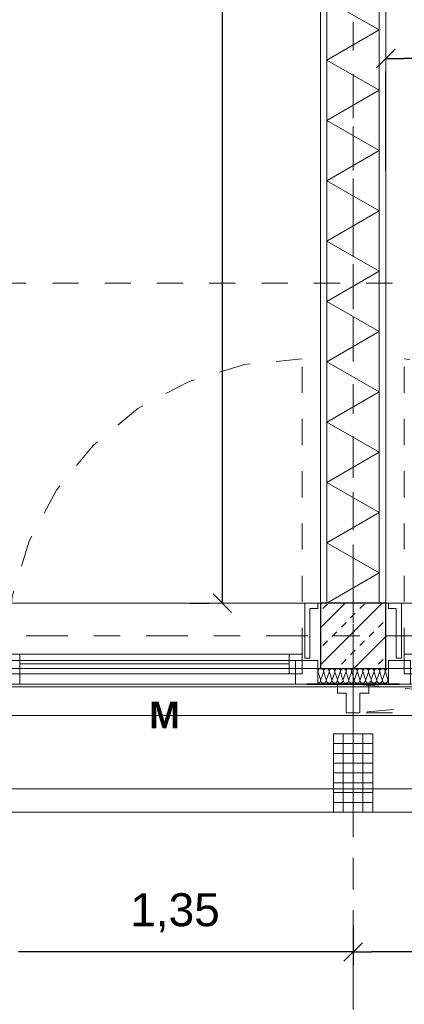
# Model space of a CAD drawing. Header units: metres. Extents: x -45.2 to 14.3, y -31.8 to 10.2.
# Tile 83 of 141: x -6.7 to -5.2, y -23 to -19.2. Entities that reach past the tile are written whole.
import ezdxf

# ---------------------------------------------------------------- set-up
doc = ezdxf.new("R2010")
doc.units = ezdxf.units.M
doc.header["$LTSCALE"] = 0.05
for name, pattern in [('1600.2032', [1.6, 0.8, -0.8]), ('Achsen 01', [5.291531, 3.175, -1.058062, 0.352704, -0.705764]), ('gestrichelt - 01', [2, 1, -1]), ('Raster 01', [2, 1, -1])]:
    doc.linetypes.add(name, pattern=pattern)
doc.layers.get('0').update_dxf_attribs({"lineweight": 25})
for name, color, linetype, lineweight, true_color in [('013_Beton und Stahlbetonarbeiten-000 Brüstung', 7, 'Continuous', 9, 0xa6a6a6), ('014_Fassadenarbeiten-000 Aufsicht Betonfertigteile', 7, 'Continuous', 9, 0xc0c0c0), ('030_Sonnenschutzarbeiten-Bemassung', 7, 'Continuous', 13, 0xff6633), ('030_Sonnenschutzarbeiten-Grundriss', 7, 'Continuous', 13, 0x555555), ('031_Metallbauarbeiten-330 Aufsicht Metallbauarbeiten', 7, 'Continuous', 9, 0xa6a6a6), ('032_Metallarbeiten-Fenster', 7, 'Continuous', 13, 0x444444), ('039_Trockenbauarbeiten-340 Dämmung', 7, 'Continuous', 9, 0xc0c0c0), ('AV1-Achsen', 1, 'Achsen 01', 18, 0xff0000), ('AV1-Raster', 7, 'Raster 01', 9, 0xa6a6a6)]:
    doc.layers.add(name, color=color, linetype=linetype, lineweight=lineweight, true_color=true_color)
for name, color, linetype, lineweight in [('013_Beton und Stahlbetonarbeiten-330 Außenstützen', 7, 'Continuous', 25), ('014_Fassadenarbeiten-330 Betonfertigteile vertikal', 7, 'Continuous', 9), ('027_Tischlerarbeiten-330 Innenfensterbänke', 7, 'Continuous', 9), ('030_Sonnenschutzarbeiten-Kasten+Behang', 7, 'Continuous', 5), ('030_Sonnenschutzarbeiten-Motor', 7, 'Continuous', 5), ('039_Trockenbauarbeiten-340 Gipskarton', 7, 'Continuous', 9), ('AV1-Einrichtung Bemaßung', 7, 'Continuous', 9)]:
    doc.layers.add(name, color=color, linetype=linetype, lineweight=lineweight)
doc.styles.add('Arial', font='arial.ttf')
doc.styles.add('Arial (bold)', font='arialbd.ttf')

msp = doc.modelspace()

# ---------------------------------------------------------------- linework, layer by layer
at = {"color": 0, "linetype": 'Continuous', "lineweight": 15}
for p, q in [((-5.3104, -19.4256), (-5.2396, -19.3549)), ((-5.8646, -21.5104), (-5.9354, -21.4396)), ((-5.3646, -22.7746), (-5.4354, -22.8454)), ((-5.4354, -22.8454), (-5.3646, -22.7746))]:
    msp.add_line(p, q, dxfattribs=at)
at = {"color": 0, "linetype": 'ByBlock', "lineweight": -2}
for p, q in [((-5.275, -19.3902), (-5.2043, -19.3902)), ((-5.9, -21.475), (-5.9, -21.4043)), ((-5.4, -22.81), (-5.4707, -22.81)), ((-5.4, -22.81), (-5.3293, -22.81))]:
    msp.add_line(p, q, dxfattribs=at)
at = {"layer": '013_Beton und Stahlbetonarbeiten-000 Brüstung'}
for points in [[(-5.525, -21.725), (-7.975, -21.725), (-7.975, -21.475), (-5.525, -21.475)], [(-2.825, -21.725), (-5.275, -21.725), (-5.275, -21.475), (-2.825, -21.475)]]:
    msp.add_lwpolyline(points, close=True, dxfattribs=at)
at = {"layer": '013_Beton und Stahlbetonarbeiten-330 Außenstützen', "color": 251, "linetype": 'Continuous', "lineweight": 13, "true_color": 0x4c4c4c}
for p, q in [((-5.2888, -21.475), (-5.525, -21.7112)), ((-5.4302, -21.475), (-5.525, -21.5698)), ((-5.5154, -21.496), (-5.4978, -21.4784)), ((-5.374, -21.496), (-5.3563, -21.4784)), ((-5.4094, -21.5314), (-5.3917, -21.5137)), ((-5.4447, -21.5668), (-5.427, -21.5491)), ((-5.3033, -21.5668), (-5.2856, -21.5491)), ((-5.4801, -21.6021), (-5.4624, -21.5844)), ((-5.3387, -21.6021), (-5.321, -21.5844)), ((-5.5154, -21.6375), (-5.4978, -21.6198)), ((-5.275, -21.6027), (-5.3973, -21.725)), ((-5.374, -21.6375), (-5.3563, -21.6198)), ((-5.4094, -21.6728), (-5.3917, -21.6551)), ((-5.4447, -21.7082), (-5.427, -21.6905)), ((-5.3033, -21.7082), (-5.2856, -21.6905))]:
    msp.add_line(p, q, dxfattribs=at)
at = {"layer": '013_Beton und Stahlbetonarbeiten-330 Außenstützen'}
msp.add_lwpolyline([(-5.275, -21.475), (-5.525, -21.475), (-5.525, -21.725), (-5.275, -21.725)], close=True, dxfattribs=at)
at = {"layer": '014_Fassadenarbeiten-000 Aufsicht Betonfertigteile'}
msp.add_lwpolyline([(-39.455, -21.905), (0.305, -21.905), (0.675, -22.275), (-39.825, -22.275)], close=True, dxfattribs=at)
at = {"layer": '014_Fassadenarbeiten-330 Betonfertigteile vertikal', "color": 8, "linetype": 'Continuous', "lineweight": 9, "true_color": 0x808080}
for p, q in [((-5.4375, -21.975), (-5.4375, -22.275)), ((-5.4, -21.975), (-5.4, -22.275)), ((-5.3625, -21.975), (-5.3625, -22.275))]:
    msp.add_line(p, q, dxfattribs=at)
at = {"layer": '014_Fassadenarbeiten-330 Betonfertigteile vertikal', "color": 8, "linetype": 'Continuous', "lineweight": 13, "true_color": 0x808080}
for p, q in [((-5.475, -22.0125), (-5.325, -22.0125)), ((-5.475, -22.05), (-5.325, -22.05)), ((-5.475, -22.0875), (-5.325, -22.0875)), ((-5.475, -22.125), (-5.325, -22.125)), ((-5.475, -22.1625), (-5.325, -22.1625)), ((-5.475, -22.2), (-5.325, -22.2)), ((-5.475, -22.2375), (-5.325, -22.2375))]:
    msp.add_line(p, q, dxfattribs=at)
at = {"layer": '014_Fassadenarbeiten-330 Betonfertigteile vertikal'}
msp.add_lwpolyline([(-5.475, -21.975), (-5.325, -21.975), (-5.325, -22.275), (-5.475, -22.275)], close=True, dxfattribs=at)
at = {"layer": '027_Tischlerarbeiten-330 Innenfensterbänke'}
for points in [[(-5.535, -21.475), (-5.535, -21.495), (-5.565, -21.495), (-5.565, -21.685), (-5.585, -21.685), (-5.585, -21.475)], [(-5.265, -21.475), (-5.265, -21.495), (-5.235, -21.495), (-5.235, -21.685), (-5.215, -21.685), (-5.215, -21.475)]]:
    msp.add_lwpolyline(points, close=True, dxfattribs=at)
at = {"layer": '030_Sonnenschutzarbeiten-Bemassung', "color": 0, "lineweight": -2}
for p, q in [((-5.4, -22.71), (-5.4, -22.86)), ((-5.4, -22.71), (-5.4, -22.86)), ((-5.4707, -22.81), (-6.6793, -22.81)), ((-4.1207, -22.81), (-5.3293, -22.81))]:
    msp.add_line(p, q, dxfattribs=at)
at = {"layer": '030_Sonnenschutzarbeiten-Grundriss', "color": 251, "true_color": 0x555555}
for points in [[(-5.4, -21.895), (-5.426, -21.895), (-5.426, -21.82), (-5.46, -21.82), (-5.46, -21.785), (-5.4, -21.785)], [(-5.4, -21.895), (-5.374, -21.895), (-5.374, -21.82), (-5.34, -21.82), (-5.34, -21.785), (-5.4, -21.785)]]:
    msp.add_lwpolyline(points, close=True, dxfattribs=at)
at = {"layer": '030_Sonnenschutzarbeiten-Kasten+Behang', "color": 1, "linetype": '1600.2032', "lineweight": 18, "true_color": 0xff0000}
for p, q in [((-4.05, -21.785), (-5.4, -21.895)), ((-5.4, -21.785), (-4.05, -21.895))]:
    msp.add_line(p, q, dxfattribs=at)
at = {"layer": '030_Sonnenschutzarbeiten-Kasten+Behang', "color": 1, "linetype": 'Continuous', "lineweight": 18, "true_color": 0xff0000}
for points in [[(-5.426, -21.82), (-5.46, -21.82), (-5.46, -21.785), (-5.4, -21.785), (-5.4, -21.895), (-5.426, -21.895)], [(-5.374, -21.82), (-5.34, -21.82), (-5.34, -21.785), (-5.4, -21.785), (-5.4, -21.895), (-5.374, -21.895)]]:
    msp.add_lwpolyline(points, close=True, dxfattribs=at)
at = {"layer": '030_Sonnenschutzarbeiten-Kasten+Behang', "color": 1, "linetype": '1600.2032', "lineweight": 18, "true_color": 0xff0000}
msp.add_lwpolyline([(-5.4, -21.785), (-4.05, -21.785), (-4.05, -21.895), (-5.4, -21.895)], close=True, dxfattribs=at)
at = {"layer": '031_Metallbauarbeiten-330 Aufsicht Metallbauarbeiten'}
for points in [[(-8.1, -21.795), (-5.4, -21.795), (-5.4, -22.185), (-8.1, -22.185)], [(-5.4, -21.795), (-2.7, -21.795), (-2.7, -22.185), (-5.4, -22.185)]]:
    msp.add_lwpolyline(points, close=True, dxfattribs=at)
at = {"layer": '032_Metallarbeiten-Fenster', "color": 7, "linetype": 'gestrichelt - 01', "lineweight": 18}
for p, q in [((-5.595, -21.67), (-5.595, -20.54)), ((-5.205, -21.67), (-5.205, -20.54))]:
    msp.add_line(p, q, dxfattribs=at)
at = {"layer": '032_Metallarbeiten-Fenster', "color": 7, "lineweight": 18}
msp.add_line((-5.645, -21.7075), (-6.675, -21.7075), dxfattribs=at)
at = {"layer": '032_Metallarbeiten-Fenster', "color": 7, "linetype": 'gestrichelt - 01', "lineweight": 18}
for points in [[(-5.595, -20.54), (-5.8155, -20.5617), (-6.0274, -20.626), (-6.2228, -20.7304), (-6.394, -20.871), (-6.5346, -21.0422), (-6.639, -21.2376), (-6.7033, -21.4495), (-6.725, -21.67)], [(-4.075, -21.67), (-4.0967, -21.4495), (-4.161, -21.2376), (-4.2654, -21.0422), (-4.406, -20.871), (-4.5772, -20.7304), (-4.7726, -20.626), (-4.9845, -20.5617), (-5.205, -20.54)]]:
    msp.add_lwpolyline(points, dxfattribs=at)
at = {"layer": '032_Metallarbeiten-Fenster', "color": 7, "lineweight": 18}
for points in [[(-5.62, -21.695), (-5.62, -21.785), (-7.88, -21.785), (-7.88, -21.695)], [(-6.675, -21.785), (-6.825, -21.785), (-6.825, -21.695), (-6.675, -21.695)], [(-6.675, -21.745), (-6.725, -21.745), (-6.725, -21.67), (-6.675, -21.67)], [(-5.645, -21.745), (-6.675, -21.745), (-6.675, -21.67), (-5.645, -21.67)], [(-5.595, -21.745), (-5.645, -21.745), (-5.645, -21.67), (-5.595, -21.67)], [(-5.535, -21.695), (-5.62, -21.695), (-5.62, -21.785), (-5.535, -21.785)], [(-5.18, -21.785), (-5.18, -21.695), (-5.265, -21.695), (-5.265, -21.785)], [(-5.205, -21.745), (-5.155, -21.745), (-5.155, -21.67), (-5.205, -21.67)]]:
    msp.add_lwpolyline(points, close=True, dxfattribs=at)
at = {"layer": '032_Metallarbeiten-Fenster', "color": 7, "linetype": 'Continuous', "lineweight": 9}
for points in [[(-5.535, -21.781), (-5.533, -21.7808), (-5.531, -21.7803), (-5.5292, -21.7794), (-5.5276, -21.7782), (-5.5262, -21.7767), (-5.5252, -21.7749), (-5.5245, -21.773), (-5.5242, -21.771), (-5.5242, -21.769), (-5.5247, -21.767), (-5.5336, -21.739), (-5.5336, -21.739), (-5.5341, -21.737), (-5.5341, -21.735), (-5.5338, -21.733), (-5.5331, -21.7311), (-5.5321, -21.7294), (-5.5308, -21.7279), (-5.5292, -21.7267), (-5.5274, -21.7257), (-5.5255, -21.7252), (-5.5234, -21.725), (-5.5214, -21.7252), (-5.5195, -21.7257), (-5.5177, -21.7267), (-5.5161, -21.7279), (-5.5148, -21.7294), (-5.5138, -21.7311), (-5.5131, -21.733), (-5.5128, -21.735), (-5.5128, -21.737), (-5.5133, -21.739), (-5.5236, -21.767), (-5.5236, -21.767), (-5.524, -21.769), (-5.5241, -21.771), (-5.5238, -21.773), (-5.5231, -21.7749), (-5.5221, -21.7766), (-5.5207, -21.7781), (-5.5191, -21.7793), (-5.5173, -21.7802), (-5.5154, -21.7808), (-5.5134, -21.781), (-5.5114, -21.7808), (-5.5095, -21.7802), (-5.5077, -21.7793), (-5.5061, -21.7781), (-5.5047, -21.7766), (-5.5037, -21.7749), (-5.503, -21.773), (-5.5027, -21.771), (-5.5028, -21.769), (-5.5032, -21.767), (-5.5122, -21.739), (-5.5122, -21.739), (-5.5126, -21.737), (-5.5127, -21.735), (-5.5124, -21.733), (-5.5117, -21.7311), (-5.5107, -21.7294), (-5.5093, -21.7279), (-5.5077, -21.7267), (-5.5059, -21.7257), (-5.504, -21.7252), (-5.502, -21.725), (-5.5, -21.7252), (-5.4981, -21.7257), (-5.4963, -21.7267), (-5.4947, -21.7279), (-5.4933, -21.7294), (-5.4923, -21.7311), (-5.4916, -21.733), (-5.4913, -21.735), (-5.4914, -21.737), (-5.4918, -21.739), (-5.5022, -21.767), (-5.5022, -21.767), (-5.5026, -21.769), (-5.5026, -21.771), (-5.5023, -21.773), (-5.5016, -21.7749), (-5.5006, -21.7766), (-5.4993, -21.7781), (-5.4977, -21.7793), (-5.4959, -21.7802), (-5.494, -21.7808), (-5.492, -21.781), (-5.4899, -21.7808), (-5.488, -21.7802), (-5.4862, -21.7793), (-5.4846, -21.7781), (-5.4833, -21.7766), (-5.4823, -21.7749), (-5.4816, -21.773), (-5.4813, -21.771), (-5.4813, -21.769), (-5.4818, -21.767)], [(-5.5236, -21.767), (-5.524, -21.769), (-5.5241, -21.771), (-5.5238, -21.773), (-5.5231, -21.7749), (-5.5221, -21.7766), (-5.5207, -21.7781), (-5.5191, -21.7793), (-5.5173, -21.7802), (-5.5154, -21.7808), (-5.5134, -21.781), (-5.5114, -21.7808), (-5.5095, -21.7802), (-5.5077, -21.7793), (-5.5061, -21.7781), (-5.5047, -21.7766), (-5.5037, -21.7749), (-5.503, -21.773), (-5.5027, -21.771), (-5.5028, -21.769), (-5.5032, -21.767), (-5.5122, -21.739), (-5.5122, -21.739), (-5.5126, -21.737), (-5.5127, -21.735), (-5.5124, -21.733), (-5.5117, -21.7311), (-5.5107, -21.7294), (-5.5093, -21.7279), (-5.5077, -21.7267), (-5.5059, -21.7257), (-5.504, -21.7252), (-5.502, -21.725), (-5.5, -21.7252), (-5.4981, -21.7257), (-5.4963, -21.7267), (-5.4947, -21.7279), (-5.4933, -21.7294), (-5.4923, -21.7311), (-5.4916, -21.733), (-5.4913, -21.735), (-5.4914, -21.737), (-5.4918, -21.739), (-5.5022, -21.767), (-5.5022, -21.767), (-5.5026, -21.769), (-5.5026, -21.771), (-5.5023, -21.773), (-5.5016, -21.7749), (-5.5006, -21.7766), (-5.4993, -21.7781), (-5.4977, -21.7793), (-5.4959, -21.7802), (-5.494, -21.7808), (-5.492, -21.781), (-5.4899, -21.7808), (-5.488, -21.7802), (-5.4862, -21.7793), (-5.4846, -21.7781), (-5.4833, -21.7766), (-5.4823, -21.7749), (-5.4816, -21.773), (-5.4813, -21.771), (-5.4813, -21.769), (-5.4818, -21.767), (-5.4908, -21.739), (-5.4908, -21.739), (-5.4912, -21.737), (-5.4912, -21.735), (-5.4909, -21.733), (-5.4902, -21.7311), (-5.4892, -21.7294), (-5.4879, -21.7279), (-5.4863, -21.7267), (-5.4845, -21.7257), (-5.4826, -21.7252), (-5.4806, -21.725), (-5.4785, -21.7252), (-5.4766, -21.7257), (-5.4748, -21.7267), (-5.4732, -21.7279), (-5.4719, -21.7294), (-5.4709, -21.7311), (-5.4702, -21.733), (-5.4699, -21.735), (-5.4699, -21.737), (-5.4704, -21.739), (-5.4807, -21.767), (-5.4807, -21.767), (-5.4811, -21.769), (-5.4812, -21.771), (-5.4809, -21.773), (-5.4802, -21.7749), (-5.4792, -21.7766), (-5.4778, -21.7781), (-5.4762, -21.7793), (-5.4744, -21.7802), (-5.4725, -21.7808), (-5.4705, -21.781), (-5.4685, -21.7808), (-5.4666, -21.7802), (-5.4648, -21.7793), (-5.4632, -21.7781), (-5.4618, -21.7766), (-5.4608, -21.7749), (-5.4601, -21.773), (-5.4598, -21.771), (-5.4599, -21.769), (-5.4603, -21.767), (-5.4693, -21.739), (-5.4693, -21.739), (-5.4697, -21.737), (-5.4698, -21.735), (-5.4695, -21.733), (-5.4688, -21.7311), (-5.4678, -21.7294), (-5.4664, -21.7279), (-5.4648, -21.7267), (-5.463, -21.7257), (-5.4611, -21.7252), (-5.4591, -21.725), (-5.4571, -21.7252), (-5.4552, -21.7257), (-5.4534, -21.7267), (-5.4518, -21.7279), (-5.4504, -21.7294), (-5.4494, -21.7311), (-5.4487, -21.733), (-5.4484, -21.735), (-5.4485, -21.737), (-5.4489, -21.739), (-5.4593, -21.767), (-5.4593, -21.767), (-5.4597, -21.769), (-5.4597, -21.771), (-5.4594, -21.773), (-5.4587, -21.7749), (-5.4577, -21.7766), (-5.4564, -21.7781), (-5.4548, -21.7793), (-5.453, -21.7802), (-5.4511, -21.7808), (-5.4491, -21.781), (-5.447, -21.7808), (-5.4451, -21.7802), (-5.4433, -21.7793), (-5.4417, -21.7781), (-5.4404, -21.7766), (-5.4394, -21.7749), (-5.4387, -21.773), (-5.4384, -21.771), (-5.4384, -21.769), (-5.4389, -21.767), (-5.4479, -21.739), (-5.4479, -21.739), (-5.4483, -21.737), (-5.4483, -21.735), (-5.448, -21.733), (-5.4473, -21.7311), (-5.4463, -21.7294), (-5.445, -21.7279), (-5.4434, -21.7267), (-5.4416, -21.7257), (-5.4397, -21.7252), (-5.4377, -21.725), (-5.4356, -21.7252), (-5.4337, -21.7257), (-5.4319, -21.7267), (-5.4303, -21.7279), (-5.429, -21.7294), (-5.428, -21.7311), (-5.4273, -21.733), (-5.427, -21.735), (-5.427, -21.737), (-5.4275, -21.739), (-5.4378, -21.767), (-5.4378, -21.767), (-5.4382, -21.769), (-5.4383, -21.771), (-5.438, -21.773), (-5.4373, -21.7749), (-5.4363, -21.7766), (-5.4349, -21.7781), (-5.4333, -21.7793), (-5.4315, -21.7802), (-5.4296, -21.7808), (-5.4276, -21.781), (-5.4256, -21.7808), (-5.4237, -21.7802), (-5.4219, -21.7793), (-5.4203, -21.7781), (-5.4189, -21.7766), (-5.4179, -21.7749), (-5.4172, -21.773), (-5.4169, -21.771), (-5.417, -21.769), (-5.4174, -21.767), (-5.4264, -21.739), (-5.4264, -21.739), (-5.4268, -21.737), (-5.4269, -21.735), (-5.4266, -21.733), (-5.4259, -21.7311), (-5.4249, -21.7294), (-5.4235, -21.7279), (-5.4219, -21.7267), (-5.4201, -21.7257), (-5.4182, -21.7252), (-5.4162, -21.725), (-5.4142, -21.7252), (-5.4123, -21.7257), (-5.4105, -21.7267), (-5.4089, -21.7279), (-5.4075, -21.7294), (-5.4065, -21.7311), (-5.4058, -21.733), (-5.4055, -21.735), (-5.4056, -21.737), (-5.406, -21.739), (-5.4164, -21.767), (-5.4164, -21.767), (-5.4168, -21.769), (-5.4168, -21.771), (-5.4165, -21.773), (-5.4158, -21.7749), (-5.4148, -21.7766), (-5.4135, -21.7781), (-5.4119, -21.7793), (-5.4101, -21.7802), (-5.4082, -21.7808), (-5.4062, -21.781), (-5.4041, -21.7808), (-5.4022, -21.7802), (-5.4004, -21.7793), (-5.3988, -21.7781), (-5.3975, -21.7766), (-5.3965, -21.7749), (-5.3958, -21.773), (-5.3955, -21.771), (-5.3955, -21.769), (-5.396, -21.767), (-5.405, -21.739), (-5.405, -21.739), (-5.4054, -21.737), (-5.4054, -21.735), (-5.4051, -21.733), (-5.4044, -21.7311), (-5.4034, -21.7294), (-5.4021, -21.7279), (-5.4005, -21.7267), (-5.3987, -21.7257), (-5.3968, -21.7252), (-5.3948, -21.725), (-5.3927, -21.7252), (-5.3908, -21.7257), (-5.389, -21.7267), (-5.3874, -21.7279), (-5.3861, -21.7294), (-5.3851, -21.7311), (-5.3844, -21.733), (-5.3841, -21.735), (-5.3841, -21.737), (-5.3846, -21.739), (-5.3949, -21.767), (-5.3949, -21.767), (-5.3953, -21.769), (-5.3954, -21.771), (-5.3951, -21.773), (-5.3944, -21.7749), (-5.3934, -21.7766), (-5.392, -21.7781), (-5.3904, -21.7793), (-5.3886, -21.7802), (-5.3867, -21.7808), (-5.3847, -21.781), (-5.3827, -21.7808), (-5.3808, -21.7802), (-5.379, -21.7793), (-5.3774, -21.7781), (-5.376, -21.7766), (-5.375, -21.7749), (-5.3743, -21.773), (-5.374, -21.771), (-5.3741, -21.769), (-5.3745, -21.767), (-5.3835, -21.739), (-5.3835, -21.739), (-5.3839, -21.737), (-5.384, -21.735), (-5.3837, -21.733), (-5.383, -21.7311), (-5.382, -21.7294), (-5.3806, -21.7279), (-5.379, -21.7267), (-5.3772, -21.7257), (-5.3753, -21.7252), (-5.3733, -21.725), (-5.3713, -21.7252), (-5.3694, -21.7257), (-5.3676, -21.7267), (-5.366, -21.7279), (-5.3646, -21.7294), (-5.3636, -21.7311), (-5.3629, -21.733), (-5.3626, -21.735), (-5.3627, -21.737), (-5.3631, -21.739), (-5.3735, -21.767), (-5.3735, -21.767), (-5.3739, -21.769), (-5.3739, -21.771), (-5.3736, -21.773), (-5.3729, -21.7749), (-5.3719, -21.7766), (-5.3706, -21.7781), (-5.369, -21.7793), (-5.3672, -21.7802), (-5.3653, -21.7808), (-5.3633, -21.781), (-5.3612, -21.7808), (-5.3593, -21.7802), (-5.3575, -21.7793), (-5.3559, -21.7781), (-5.3546, -21.7766), (-5.3536, -21.7749), (-5.3529, -21.773), (-5.3526, -21.771), (-5.3526, -21.769), (-5.3531, -21.767), (-5.3621, -21.739), (-5.3621, -21.739), (-5.3625, -21.737), (-5.3625, -21.735), (-5.3622, -21.733), (-5.3615, -21.7311), (-5.3605, -21.7294), (-5.3592, -21.7279), (-5.3576, -21.7267), (-5.3558, -21.7257), (-5.3539, -21.7252), (-5.3519, -21.725), (-5.3498, -21.7252), (-5.3479, -21.7257), (-5.3461, -21.7267), (-5.3445, -21.7279), (-5.3432, -21.7294), (-5.3422, -21.7311), (-5.3415, -21.733), (-5.3412, -21.735), (-5.3412, -21.737), (-5.3417, -21.739), (-5.352, -21.767), (-5.352, -21.767), (-5.3524, -21.769), (-5.3525, -21.771), (-5.3522, -21.773), (-5.3515, -21.7749), (-5.3505, -21.7766), (-5.3491, -21.7781), (-5.3475, -21.7793), (-5.3457, -21.7802), (-5.3438, -21.7808), (-5.3418, -21.781), (-5.3398, -21.7808), (-5.3379, -21.7802), (-5.3361, -21.7793), (-5.3345, -21.7781), (-5.3331, -21.7766), (-5.3321, -21.7749), (-5.3314, -21.773), (-5.3311, -21.771), (-5.3312, -21.769), (-5.3316, -21.767), (-5.3406, -21.739), (-5.3406, -21.739), (-5.341, -21.737), (-5.3411, -21.735), (-5.3408, -21.733), (-5.3401, -21.7311), (-5.3391, -21.7294), (-5.3377, -21.7279), (-5.3361, -21.7267), (-5.3343, -21.7257), (-5.3324, -21.7252), (-5.3304, -21.725), (-5.3284, -21.7252), (-5.3265, -21.7257), (-5.3247, -21.7267), (-5.3231, -21.7279), (-5.3217, -21.7294), (-5.3207, -21.7311), (-5.32, -21.733), (-5.3197, -21.735), (-5.3198, -21.737), (-5.3202, -21.739), (-5.3306, -21.767), (-5.3306, -21.767), (-5.331, -21.769), (-5.331, -21.771), (-5.3307, -21.773), (-5.33, -21.7749), (-5.329, -21.7766), (-5.3277, -21.7781), (-5.3261, -21.7793), (-5.3243, -21.7802), (-5.3224, -21.7808), (-5.3204, -21.781), (-5.3184, -21.7808), (-5.3164, -21.7802), (-5.3146, -21.7793), (-5.313, -21.7781), (-5.3117, -21.7766), (-5.3107, -21.7749), (-5.31, -21.773), (-5.3097, -21.771), (-5.3097, -21.769), (-5.3102, -21.767), (-5.3192, -21.739), (-5.3192, -21.739), (-5.3196, -21.737), (-5.3196, -21.735), (-5.3193, -21.733), (-5.3186, -21.7311), (-5.3176, -21.7294), (-5.3163, -21.7279), (-5.3147, -21.7267), (-5.3129, -21.7257), (-5.311, -21.7252), (-5.309, -21.725), (-5.3069, -21.7252), (-5.305, -21.7257), (-5.3032, -21.7267), (-5.3016, -21.7279), (-5.3003, -21.7294), (-5.2993, -21.7311), (-5.2986, -21.733), (-5.2983, -21.735), (-5.2983, -21.737), (-5.2988, -21.739), (-5.3091, -21.767), (-5.3091, -21.767), (-5.3095, -21.769), (-5.3096, -21.771), (-5.3093, -21.773), (-5.3086, -21.7749), (-5.3076, -21.7766), (-5.3062, -21.7781), (-5.3046, -21.7793), (-5.3028, -21.7802), (-5.3009, -21.7808), (-5.2989, -21.781), (-5.2969, -21.7808), (-5.295, -21.7802), (-5.2932, -21.7793), (-5.2916, -21.7781), (-5.2902, -21.7766), (-5.2892, -21.7749), (-5.2885, -21.773), (-5.2882, -21.771), (-5.2883, -21.769), (-5.2887, -21.767), (-5.2977, -21.739), (-5.2977, -21.739), (-5.2981, -21.737), (-5.2982, -21.735), (-5.2979, -21.733), (-5.2972, -21.7311), (-5.2962, -21.7294), (-5.2948, -21.7279), (-5.2932, -21.7267), (-5.2914, -21.7257), (-5.2895, -21.7252), (-5.2875, -21.725), (-5.2855, -21.7252), (-5.2836, -21.7257), (-5.2818, -21.7267), (-5.2802, -21.7279), (-5.2788, -21.7294), (-5.2778, -21.7311), (-5.2771, -21.733), (-5.2768, -21.735), (-5.2769, -21.737), (-5.2773, -21.739)], [(-5.3306, -21.767), (-5.331, -21.7689), (-5.3311, -21.7708), (-5.3308, -21.7727), (-5.3302, -21.7745), (-5.3293, -21.7762), (-5.3281, -21.7777), (-5.3266, -21.779), (-5.3266, -21.779), (-5.325, -21.7799), (-5.3232, -21.7806), (-5.3213, -21.781), (-5.3194, -21.781), (-5.3175, -21.7806), (-5.3157, -21.7799), (-5.3141, -21.779), (-5.3141, -21.779), (-5.3126, -21.7777), (-5.3114, -21.7762), (-5.3105, -21.7745), (-5.3099, -21.7727), (-5.3097, -21.7708), (-5.3097, -21.7689), (-5.3102, -21.767), (-5.3192, -21.739), (-5.3192, -21.739), (-5.3196, -21.7371), (-5.3197, -21.7352), (-5.3194, -21.7333), (-5.3188, -21.7315), (-5.3179, -21.7298), (-5.3167, -21.7283), (-5.3152, -21.727), (-5.3152, -21.727), (-5.3136, -21.7261), (-5.3118, -21.7254), (-5.3099, -21.725), (-5.308, -21.725), (-5.3061, -21.7254), (-5.3043, -21.7261), (-5.3027, -21.727), (-5.3027, -21.727), (-5.3012, -21.7283), (-5.3, -21.7298), (-5.2991, -21.7315), (-5.2985, -21.7333), (-5.2983, -21.7352), (-5.2983, -21.7371), (-5.2988, -21.739), (-5.3091, -21.767), (-5.3091, -21.767), (-5.3095, -21.7689), (-5.3096, -21.7708), (-5.3093, -21.7727), (-5.3088, -21.7745), (-5.3078, -21.7762), (-5.3066, -21.7777), (-5.3052, -21.779), (-5.3052, -21.779), (-5.3035, -21.7799), (-5.3018, -21.7806), (-5.2999, -21.781), (-5.2979, -21.781), (-5.2961, -21.7806), (-5.2943, -21.7799), (-5.2926, -21.779), (-5.2926, -21.779), (-5.2912, -21.7777), (-5.29, -21.7762), (-5.2891, -21.7745), (-5.2885, -21.7727), (-5.2882, -21.7708), (-5.2883, -21.7689), (-5.2887, -21.767), (-5.2977, -21.739), (-5.2977, -21.739), (-5.2981, -21.7371), (-5.2982, -21.7352), (-5.2979, -21.7333), (-5.2974, -21.7315), (-5.2964, -21.7298), (-5.2952, -21.7283), (-5.2938, -21.727), (-5.2938, -21.727), (-5.2921, -21.7261), (-5.2904, -21.7254), (-5.2885, -21.725), (-5.2865, -21.725), (-5.2847, -21.7254), (-5.2829, -21.7261), (-5.2812, -21.727), (-5.2812, -21.727), (-5.2798, -21.7283), (-5.2786, -21.7298), (-5.2777, -21.7315), (-5.2771, -21.7333), (-5.2768, -21.7352), (-5.2769, -21.7371), (-5.2773, -21.739), (-5.2877, -21.767), (-5.2877, -21.767), (-5.2881, -21.7689), (-5.2882, -21.7708), (-5.2879, -21.7727), (-5.2873, -21.7745), (-5.2864, -21.7762), (-5.2852, -21.7777), (-5.2837, -21.779), (-5.2837, -21.779), (-5.2821, -21.7799), (-5.2803, -21.7806), (-5.2784, -21.781), (-5.2765, -21.781), (-5.2746, -21.7806), (-5.2728, -21.7799), (-5.2712, -21.779), (-5.2712, -21.779), (-5.2697, -21.7777), (-5.2685, -21.7762), (-5.2676, -21.7745), (-5.267, -21.7727), (-5.2668, -21.7708), (-5.2668, -21.7689), (-5.2673, -21.767), (-5.2763, -21.739), (-5.2763, -21.739), (-5.2767, -21.7371), (-5.2768, -21.7352), (-5.2765, -21.7333), (-5.2759, -21.7315), (-5.275, -21.7298), (-5.2738, -21.7283), (-5.2723, -21.727), (-5.2706, -21.726), (-5.2688, -21.7254), (-5.2669, -21.725), (-5.265, -21.725)], [(-5.265, -21.7761), (-5.2659, -21.7744), (-5.2665, -21.7726), (-5.2667, -21.7707), (-5.2666, -21.7689), (-5.2662, -21.767), (-5.265, -21.7637)]]:
    msp.add_lwpolyline(points, dxfattribs=at)
at = {"layer": '032_Metallarbeiten-Fenster'}
for points in [[(-5.535, -21.781), (-5.533, -21.7808), (-5.531, -21.7803), (-5.5292, -21.7794), (-5.5276, -21.7782), (-5.5262, -21.7767), (-5.5252, -21.7749), (-5.5245, -21.773), (-5.5242, -21.771), (-5.5242, -21.769), (-5.5247, -21.767), (-5.5336, -21.739), (-5.5336, -21.739), (-5.5341, -21.737), (-5.5341, -21.735), (-5.5338, -21.733), (-5.5331, -21.7311), (-5.5321, -21.7294), (-5.5308, -21.7279), (-5.5292, -21.7267), (-5.5274, -21.7257), (-5.5255, -21.7252), (-5.5234, -21.725), (-5.5214, -21.7252), (-5.5195, -21.7257), (-5.5177, -21.7267), (-5.5161, -21.7279), (-5.5148, -21.7294), (-5.5138, -21.7311), (-5.5131, -21.733), (-5.5128, -21.735), (-5.5128, -21.737), (-5.5133, -21.739), (-5.5236, -21.767), (-5.5236, -21.767), (-5.524, -21.769), (-5.5241, -21.771), (-5.5238, -21.773), (-5.5231, -21.7749), (-5.5221, -21.7766), (-5.5207, -21.7781), (-5.5191, -21.7793), (-5.5173, -21.7802), (-5.5154, -21.7808), (-5.5134, -21.781), (-5.5114, -21.7808), (-5.5095, -21.7802), (-5.5077, -21.7793), (-5.5061, -21.7781), (-5.5047, -21.7766), (-5.5037, -21.7749), (-5.503, -21.773), (-5.5027, -21.771), (-5.5028, -21.769), (-5.5032, -21.767), (-5.5122, -21.739), (-5.5122, -21.739), (-5.5126, -21.737), (-5.5127, -21.735), (-5.5124, -21.733), (-5.5117, -21.7311), (-5.5107, -21.7294), (-5.5093, -21.7279), (-5.5077, -21.7267), (-5.5059, -21.7257), (-5.504, -21.7252), (-5.502, -21.725), (-5.5, -21.7252), (-5.4981, -21.7257), (-5.4963, -21.7267), (-5.4947, -21.7279), (-5.4933, -21.7294), (-5.4923, -21.7311), (-5.4916, -21.733), (-5.4913, -21.735), (-5.4914, -21.737), (-5.4918, -21.739), (-5.5022, -21.767), (-5.5022, -21.767), (-5.5026, -21.769), (-5.5026, -21.771), (-5.5023, -21.773), (-5.5016, -21.7749), (-5.5006, -21.7766), (-5.4993, -21.7781), (-5.4977, -21.7793), (-5.4959, -21.7802), (-5.494, -21.7808), (-5.492, -21.781), (-5.4899, -21.7808), (-5.488, -21.7802), (-5.4862, -21.7793), (-5.4846, -21.7781), (-5.4833, -21.7766), (-5.4823, -21.7749), (-5.4816, -21.773), (-5.4813, -21.771), (-5.4813, -21.769), (-5.4818, -21.767)], [(-5.5236, -21.767), (-5.524, -21.769), (-5.5241, -21.771), (-5.5238, -21.773), (-5.5231, -21.7749), (-5.5221, -21.7766), (-5.5207, -21.7781), (-5.5191, -21.7793), (-5.5173, -21.7802), (-5.5154, -21.7808), (-5.5134, -21.781), (-5.5114, -21.7808), (-5.5095, -21.7802), (-5.5077, -21.7793), (-5.5061, -21.7781), (-5.5047, -21.7766), (-5.5037, -21.7749), (-5.503, -21.773), (-5.5027, -21.771), (-5.5028, -21.769), (-5.5032, -21.767), (-5.5122, -21.739), (-5.5122, -21.739), (-5.5126, -21.737), (-5.5127, -21.735), (-5.5124, -21.733), (-5.5117, -21.7311), (-5.5107, -21.7294), (-5.5093, -21.7279), (-5.5077, -21.7267), (-5.5059, -21.7257), (-5.504, -21.7252), (-5.502, -21.725), (-5.5, -21.7252), (-5.4981, -21.7257), (-5.4963, -21.7267), (-5.4947, -21.7279), (-5.4933, -21.7294), (-5.4923, -21.7311), (-5.4916, -21.733), (-5.4913, -21.735), (-5.4914, -21.737), (-5.4918, -21.739), (-5.5022, -21.767), (-5.5022, -21.767), (-5.5026, -21.769), (-5.5026, -21.771), (-5.5023, -21.773), (-5.5016, -21.7749), (-5.5006, -21.7766), (-5.4993, -21.7781), (-5.4977, -21.7793), (-5.4959, -21.7802), (-5.494, -21.7808), (-5.492, -21.781), (-5.4899, -21.7808), (-5.488, -21.7802), (-5.4862, -21.7793), (-5.4846, -21.7781), (-5.4833, -21.7766), (-5.4823, -21.7749), (-5.4816, -21.773), (-5.4813, -21.771), (-5.4813, -21.769), (-5.4818, -21.767), (-5.4908, -21.739), (-5.4908, -21.739), (-5.4912, -21.737), (-5.4912, -21.735), (-5.4909, -21.733), (-5.4902, -21.7311), (-5.4892, -21.7294), (-5.4879, -21.7279), (-5.4863, -21.7267), (-5.4845, -21.7257), (-5.4826, -21.7252), (-5.4806, -21.725), (-5.4785, -21.7252), (-5.4766, -21.7257), (-5.4748, -21.7267), (-5.4732, -21.7279), (-5.4719, -21.7294), (-5.4709, -21.7311), (-5.4702, -21.733), (-5.4699, -21.735), (-5.4699, -21.737), (-5.4704, -21.739), (-5.4807, -21.767), (-5.4807, -21.767), (-5.4811, -21.769), (-5.4812, -21.771), (-5.4809, -21.773), (-5.4802, -21.7749), (-5.4792, -21.7766), (-5.4778, -21.7781), (-5.4762, -21.7793), (-5.4744, -21.7802), (-5.4725, -21.7808), (-5.4705, -21.781), (-5.4685, -21.7808), (-5.4666, -21.7802), (-5.4648, -21.7793), (-5.4632, -21.7781), (-5.4618, -21.7766), (-5.4608, -21.7749), (-5.4601, -21.773), (-5.4598, -21.771), (-5.4599, -21.769), (-5.4603, -21.767), (-5.4693, -21.739), (-5.4693, -21.739), (-5.4697, -21.737), (-5.4698, -21.735), (-5.4695, -21.733), (-5.4688, -21.7311), (-5.4678, -21.7294), (-5.4664, -21.7279), (-5.4648, -21.7267), (-5.463, -21.7257), (-5.4611, -21.7252), (-5.4591, -21.725), (-5.4571, -21.7252), (-5.4552, -21.7257), (-5.4534, -21.7267), (-5.4518, -21.7279), (-5.4504, -21.7294), (-5.4494, -21.7311), (-5.4487, -21.733), (-5.4484, -21.735), (-5.4485, -21.737), (-5.4489, -21.739), (-5.4593, -21.767), (-5.4593, -21.767), (-5.4597, -21.769), (-5.4597, -21.771), (-5.4594, -21.773), (-5.4587, -21.7749), (-5.4577, -21.7766), (-5.4564, -21.7781), (-5.4548, -21.7793), (-5.453, -21.7802), (-5.4511, -21.7808), (-5.4491, -21.781), (-5.447, -21.7808), (-5.4451, -21.7802), (-5.4433, -21.7793), (-5.4417, -21.7781), (-5.4404, -21.7766), (-5.4394, -21.7749), (-5.4387, -21.773), (-5.4384, -21.771), (-5.4384, -21.769), (-5.4389, -21.767), (-5.4479, -21.739), (-5.4479, -21.739), (-5.4483, -21.737), (-5.4483, -21.735), (-5.448, -21.733), (-5.4473, -21.7311), (-5.4463, -21.7294), (-5.445, -21.7279), (-5.4434, -21.7267), (-5.4416, -21.7257), (-5.4397, -21.7252), (-5.4377, -21.725), (-5.4356, -21.7252), (-5.4337, -21.7257), (-5.4319, -21.7267), (-5.4303, -21.7279), (-5.429, -21.7294), (-5.428, -21.7311), (-5.4273, -21.733), (-5.427, -21.735), (-5.427, -21.737), (-5.4275, -21.739), (-5.4378, -21.767), (-5.4378, -21.767), (-5.4382, -21.769), (-5.4383, -21.771), (-5.438, -21.773), (-5.4373, -21.7749), (-5.4363, -21.7766), (-5.4349, -21.7781), (-5.4333, -21.7793), (-5.4315, -21.7802), (-5.4296, -21.7808), (-5.4276, -21.781), (-5.4256, -21.7808), (-5.4237, -21.7802), (-5.4219, -21.7793), (-5.4203, -21.7781), (-5.4189, -21.7766), (-5.4179, -21.7749), (-5.4172, -21.773), (-5.4169, -21.771), (-5.417, -21.769), (-5.4174, -21.767), (-5.4264, -21.739), (-5.4264, -21.739), (-5.4268, -21.737), (-5.4269, -21.735), (-5.4266, -21.733), (-5.4259, -21.7311), (-5.4249, -21.7294), (-5.4235, -21.7279), (-5.4219, -21.7267), (-5.4201, -21.7257), (-5.4182, -21.7252), (-5.4162, -21.725), (-5.4142, -21.7252), (-5.4123, -21.7257), (-5.4105, -21.7267), (-5.4089, -21.7279), (-5.4075, -21.7294), (-5.4065, -21.7311), (-5.4058, -21.733), (-5.4055, -21.735), (-5.4056, -21.737), (-5.406, -21.739), (-5.4164, -21.767), (-5.4164, -21.767), (-5.4168, -21.769), (-5.4168, -21.771), (-5.4165, -21.773), (-5.4158, -21.7749), (-5.4148, -21.7766), (-5.4135, -21.7781), (-5.4119, -21.7793), (-5.4101, -21.7802), (-5.4082, -21.7808), (-5.4062, -21.781), (-5.4041, -21.7808), (-5.4022, -21.7802), (-5.4004, -21.7793), (-5.3988, -21.7781), (-5.3975, -21.7766), (-5.3965, -21.7749), (-5.3958, -21.773), (-5.3955, -21.771), (-5.3955, -21.769), (-5.396, -21.767), (-5.405, -21.739), (-5.405, -21.739), (-5.4054, -21.737), (-5.4054, -21.735), (-5.4051, -21.733), (-5.4044, -21.7311), (-5.4034, -21.7294), (-5.4021, -21.7279), (-5.4005, -21.7267), (-5.3987, -21.7257), (-5.3968, -21.7252), (-5.3948, -21.725), (-5.3927, -21.7252), (-5.3908, -21.7257), (-5.389, -21.7267), (-5.3874, -21.7279), (-5.3861, -21.7294), (-5.3851, -21.7311), (-5.3844, -21.733), (-5.3841, -21.735), (-5.3841, -21.737), (-5.3846, -21.739), (-5.3949, -21.767), (-5.3949, -21.767), (-5.3953, -21.769), (-5.3954, -21.771), (-5.3951, -21.773), (-5.3944, -21.7749), (-5.3934, -21.7766), (-5.392, -21.7781), (-5.3904, -21.7793), (-5.3886, -21.7802), (-5.3867, -21.7808), (-5.3847, -21.781), (-5.3827, -21.7808), (-5.3808, -21.7802), (-5.379, -21.7793), (-5.3774, -21.7781), (-5.376, -21.7766), (-5.375, -21.7749), (-5.3743, -21.773), (-5.374, -21.771), (-5.3741, -21.769), (-5.3745, -21.767), (-5.3835, -21.739), (-5.3835, -21.739), (-5.3839, -21.737), (-5.384, -21.735), (-5.3837, -21.733), (-5.383, -21.7311), (-5.382, -21.7294), (-5.3806, -21.7279), (-5.379, -21.7267), (-5.3772, -21.7257), (-5.3753, -21.7252), (-5.3733, -21.725), (-5.3713, -21.7252), (-5.3694, -21.7257), (-5.3676, -21.7267), (-5.366, -21.7279), (-5.3646, -21.7294), (-5.3636, -21.7311), (-5.3629, -21.733), (-5.3626, -21.735), (-5.3627, -21.737), (-5.3631, -21.739), (-5.3735, -21.767), (-5.3735, -21.767), (-5.3739, -21.769), (-5.3739, -21.771), (-5.3736, -21.773), (-5.3729, -21.7749), (-5.3719, -21.7766), (-5.3706, -21.7781), (-5.369, -21.7793), (-5.3672, -21.7802), (-5.3653, -21.7808), (-5.3633, -21.781), (-5.3612, -21.7808), (-5.3593, -21.7802), (-5.3575, -21.7793), (-5.3559, -21.7781), (-5.3546, -21.7766), (-5.3536, -21.7749), (-5.3529, -21.773), (-5.3526, -21.771), (-5.3526, -21.769), (-5.3531, -21.767), (-5.3621, -21.739), (-5.3621, -21.739), (-5.3625, -21.737), (-5.3625, -21.735), (-5.3622, -21.733), (-5.3615, -21.7311), (-5.3605, -21.7294), (-5.3592, -21.7279), (-5.3576, -21.7267), (-5.3558, -21.7257), (-5.3539, -21.7252), (-5.3519, -21.725), (-5.3498, -21.7252), (-5.3479, -21.7257), (-5.3461, -21.7267), (-5.3445, -21.7279), (-5.3432, -21.7294), (-5.3422, -21.7311), (-5.3415, -21.733), (-5.3412, -21.735), (-5.3412, -21.737), (-5.3417, -21.739), (-5.352, -21.767), (-5.352, -21.767), (-5.3524, -21.769), (-5.3525, -21.771), (-5.3522, -21.773), (-5.3515, -21.7749), (-5.3505, -21.7766), (-5.3491, -21.7781), (-5.3475, -21.7793), (-5.3457, -21.7802), (-5.3438, -21.7808), (-5.3418, -21.781), (-5.3398, -21.7808), (-5.3379, -21.7802), (-5.3361, -21.7793), (-5.3345, -21.7781), (-5.3331, -21.7766), (-5.3321, -21.7749), (-5.3314, -21.773), (-5.3311, -21.771), (-5.3312, -21.769), (-5.3316, -21.767), (-5.3406, -21.739), (-5.3406, -21.739), (-5.341, -21.737), (-5.3411, -21.735), (-5.3408, -21.733), (-5.3401, -21.7311), (-5.3391, -21.7294), (-5.3377, -21.7279), (-5.3361, -21.7267), (-5.3343, -21.7257), (-5.3324, -21.7252), (-5.3304, -21.725), (-5.3284, -21.7252), (-5.3265, -21.7257), (-5.3247, -21.7267), (-5.3231, -21.7279), (-5.3217, -21.7294), (-5.3207, -21.7311), (-5.32, -21.733), (-5.3197, -21.735), (-5.3198, -21.737), (-5.3202, -21.739), (-5.3306, -21.767), (-5.3306, -21.767), (-5.331, -21.769), (-5.331, -21.771), (-5.3307, -21.773), (-5.33, -21.7749), (-5.329, -21.7766), (-5.3277, -21.7781), (-5.3261, -21.7793), (-5.3243, -21.7802), (-5.3224, -21.7808), (-5.3204, -21.781), (-5.3184, -21.7808), (-5.3164, -21.7802), (-5.3146, -21.7793), (-5.313, -21.7781), (-5.3117, -21.7766), (-5.3107, -21.7749), (-5.31, -21.773), (-5.3097, -21.771), (-5.3097, -21.769), (-5.3102, -21.767), (-5.3192, -21.739), (-5.3192, -21.739), (-5.3196, -21.737), (-5.3196, -21.735), (-5.3193, -21.733), (-5.3186, -21.7311), (-5.3176, -21.7294), (-5.3163, -21.7279), (-5.3147, -21.7267), (-5.3129, -21.7257), (-5.311, -21.7252), (-5.309, -21.725), (-5.3069, -21.7252), (-5.305, -21.7257), (-5.3032, -21.7267), (-5.3016, -21.7279), (-5.3003, -21.7294), (-5.2993, -21.7311), (-5.2986, -21.733), (-5.2983, -21.735), (-5.2983, -21.737), (-5.2988, -21.739), (-5.3091, -21.767), (-5.3091, -21.767), (-5.3095, -21.769), (-5.3096, -21.771), (-5.3093, -21.773), (-5.3086, -21.7749), (-5.3076, -21.7766), (-5.3062, -21.7781), (-5.3046, -21.7793), (-5.3028, -21.7802), (-5.3009, -21.7808), (-5.2989, -21.781), (-5.2969, -21.7808), (-5.295, -21.7802), (-5.2932, -21.7793), (-5.2916, -21.7781), (-5.2902, -21.7766), (-5.2892, -21.7749), (-5.2885, -21.773), (-5.2882, -21.771), (-5.2883, -21.769), (-5.2887, -21.767), (-5.2977, -21.739), (-5.2977, -21.739), (-5.2981, -21.737), (-5.2982, -21.735), (-5.2979, -21.733), (-5.2972, -21.7311), (-5.2962, -21.7294), (-5.2948, -21.7279), (-5.2932, -21.7267), (-5.2914, -21.7257), (-5.2895, -21.7252), (-5.2875, -21.725), (-5.2855, -21.7252), (-5.2836, -21.7257), (-5.2818, -21.7267), (-5.2802, -21.7279), (-5.2788, -21.7294), (-5.2778, -21.7311), (-5.2771, -21.733), (-5.2768, -21.735), (-5.2769, -21.737), (-5.2773, -21.739)], [(-5.3306, -21.767), (-5.331, -21.7689), (-5.3311, -21.7708), (-5.3308, -21.7727), (-5.3302, -21.7745), (-5.3293, -21.7762), (-5.3281, -21.7777), (-5.3266, -21.779), (-5.3266, -21.779), (-5.325, -21.7799), (-5.3232, -21.7806), (-5.3213, -21.781), (-5.3194, -21.781), (-5.3175, -21.7806), (-5.3157, -21.7799), (-5.3141, -21.779), (-5.3141, -21.779), (-5.3126, -21.7777), (-5.3114, -21.7762), (-5.3105, -21.7745), (-5.3099, -21.7727), (-5.3097, -21.7708), (-5.3097, -21.7689), (-5.3102, -21.767), (-5.3192, -21.739), (-5.3192, -21.739), (-5.3196, -21.7371), (-5.3197, -21.7352), (-5.3194, -21.7333), (-5.3188, -21.7315), (-5.3179, -21.7298), (-5.3167, -21.7283), (-5.3152, -21.727), (-5.3152, -21.727), (-5.3136, -21.7261), (-5.3118, -21.7254), (-5.3099, -21.725), (-5.308, -21.725), (-5.3061, -21.7254), (-5.3043, -21.7261), (-5.3027, -21.727), (-5.3027, -21.727), (-5.3012, -21.7283), (-5.3, -21.7298), (-5.2991, -21.7315), (-5.2985, -21.7333), (-5.2983, -21.7352), (-5.2983, -21.7371), (-5.2988, -21.739), (-5.3091, -21.767), (-5.3091, -21.767), (-5.3095, -21.7689), (-5.3096, -21.7708), (-5.3093, -21.7727), (-5.3088, -21.7745), (-5.3078, -21.7762), (-5.3066, -21.7777), (-5.3052, -21.779), (-5.3052, -21.779), (-5.3035, -21.7799), (-5.3018, -21.7806), (-5.2999, -21.781), (-5.2979, -21.781), (-5.2961, -21.7806), (-5.2943, -21.7799), (-5.2926, -21.779), (-5.2926, -21.779), (-5.2912, -21.7777), (-5.29, -21.7762), (-5.2891, -21.7745), (-5.2885, -21.7727), (-5.2882, -21.7708), (-5.2883, -21.7689), (-5.2887, -21.767), (-5.2977, -21.739), (-5.2977, -21.739), (-5.2981, -21.7371), (-5.2982, -21.7352), (-5.2979, -21.7333), (-5.2974, -21.7315), (-5.2964, -21.7298), (-5.2952, -21.7283), (-5.2938, -21.727), (-5.2938, -21.727), (-5.2921, -21.7261), (-5.2904, -21.7254), (-5.2885, -21.725), (-5.2865, -21.725), (-5.2847, -21.7254), (-5.2829, -21.7261), (-5.2812, -21.727), (-5.2812, -21.727), (-5.2798, -21.7283), (-5.2786, -21.7298), (-5.2777, -21.7315), (-5.2771, -21.7333), (-5.2768, -21.7352), (-5.2769, -21.7371), (-5.2773, -21.739), (-5.2877, -21.767), (-5.2877, -21.767), (-5.2881, -21.7689), (-5.2882, -21.7708), (-5.2879, -21.7727), (-5.2873, -21.7745), (-5.2864, -21.7762), (-5.2852, -21.7777), (-5.2837, -21.779), (-5.2837, -21.779), (-5.2821, -21.7799), (-5.2803, -21.7806), (-5.2784, -21.781), (-5.2765, -21.781), (-5.2746, -21.7806), (-5.2728, -21.7799), (-5.2712, -21.779), (-5.2712, -21.779), (-5.2697, -21.7777), (-5.2685, -21.7762), (-5.2676, -21.7745), (-5.267, -21.7727), (-5.2668, -21.7708), (-5.2668, -21.7689), (-5.2673, -21.767), (-5.2763, -21.739), (-5.2763, -21.739), (-5.2767, -21.7371), (-5.2768, -21.7352), (-5.2765, -21.7333), (-5.2759, -21.7315), (-5.275, -21.7298), (-5.2738, -21.7283), (-5.2723, -21.727), (-5.2706, -21.726), (-5.2688, -21.7254), (-5.2669, -21.725), (-5.265, -21.725)], [(-5.265, -21.7761), (-5.2659, -21.7744), (-5.2665, -21.7726), (-5.2667, -21.7707), (-5.2666, -21.7689), (-5.2662, -21.767), (-5.265, -21.7637)]]:
    msp.add_lwpolyline(points, dxfattribs=at)
at = {"layer": '032_Metallarbeiten-Fenster', "color": 7, "linetype": 'Continuous', "lineweight": 9}
msp.add_lwpolyline([(-5.5769, -21.7843), (-5.2231, -21.7843), (-5.2231, -21.7863), (-5.5769, -21.7863)], close=True, dxfattribs=at)
at = {"layer": '039_Trockenbauarbeiten-340 Dämmung'}
msp.add_lwpolyline([(-5.3, -21.475), (-5.3, -16.35), (-5.5, -16.35), (-5.5, -21.475)], close=True, dxfattribs=at)
msp.add_lwpolyline([(-5.5, -21.475), (-5.3, -21.3595), (-5.5, -21.2441), (-5.3, -21.1286), (-5.5, -21.0131), (-5.3, -20.8976), (-5.5, -20.7822), (-5.3, -20.6667), (-5.5, -20.5512), (-5.3, -20.4358), (-5.5, -20.3203), (-5.3, -20.2048), (-5.5, -20.0894), (-5.3, -19.9739), (-5.5, -19.8584), (-5.3, -19.7429), (-5.5, -19.6275), (-5.3, -19.512), (-5.5, -19.3965), (-5.3, -19.2811), (-5.5, -19.1656)], dxfattribs=at)
at = {"layer": '039_Trockenbauarbeiten-340 Gipskarton'}
for points in [[(-5.525, -21.475), (-5.525, -16.35), (-5.5, -16.35), (-5.5, -21.475)], [(-5.275, -21.475), (-5.275, -16.35), (-5.3, -16.35), (-5.3, -21.475)]]:
    msp.add_lwpolyline(points, close=True, dxfattribs=at)
at = {"layer": 'AV1-Achsen'}
for p, q in [((-5.4, -26.5), (-5.4, 4.9)), ((-43.35, -21.6), (4.2, -21.6))]:
    msp.add_line(p, q, dxfattribs=at)
at = {"layer": 'AV1-Einrichtung Bemaßung', "color": 0, "lineweight": -2}
for p, q in [((-5.9, -21.4043), (-5.9, -16.4207)), ((-2.7707, -19.3902), (-5.2043, -19.3902)), ((-5.275, -19.8199), (-5.275, -19.4402)), ((-6.025, -21.475), (-5.95, -21.475))]:
    msp.add_line(p, q, dxfattribs=at)
at = {"layer": 'AV1-Raster'}
for p, q in [((-5.4, -22.95), (-5.4, 1.35)), ((1.35, -20.25), (-40.5, -20.25))]:
    msp.add_line(p, q, dxfattribs=at)
at = {"layer": 'Defpoints', "color": 0, "lineweight": 0}
for p, q in [((-5.275, -19.3199), (-5.275, -19.3199)), ((-5.275, -19.3902), (-5.275, -19.3902)), ((-5.525, -21.475), (-5.525, -21.475)), ((-5.525, -21.475), (-5.525, -21.475)), ((-5.525, -21.475), (-5.525, -21.475)), ((-5.525, -21.475), (-5.525, -21.475)), ((-5.525, -21.475), (-5.525, -21.475)), ((-5.275, -21.475), (-5.275, -21.475)), ((-5.275, -21.475), (-5.275, -21.475)), ((-5.275, -21.475), (-5.275, -21.475)), ((-5.275, -21.475), (-5.275, -21.475)), ((-5.4, -21.6), (-5.4, -21.6)), ((-5.4, -21.6), (-5.4, -21.6)), ((-5.4, -21.975), (-5.4, -21.975)), ((-5.4, -21.975), (-5.4, -21.975)), ((-6.675, -22.275), (-6.675, -22.275)), ((-6.675, -22.275), (-6.675, -22.275)), ((-5.475, -22.275), (-5.475, -22.275)), ((-5.475, -22.275), (-5.475, -22.275)), ((-5.325, -22.275), (-5.325, -22.275)), ((-5.325, -22.275), (-5.325, -22.275)), ((-5.4, -22.81), (-5.4, -22.81))]:
    msp.add_line(p, q, dxfattribs=at)

# ---------------------------------------------------------------- texts
at = {"layer": '030_Sonnenschutzarbeiten-Bemassung', "color": 0, "insert": (-6.2525, -22.7348), "char_height": 0.12609, "attachment_point": 7, "style": 'Arial'}
msp.add_mtext('1,35', dxfattribs=at)
at = {"layer": '030_Sonnenschutzarbeiten-Motor', "color": 255, "insert": (-6.1803, -21.9535), "char_height": 0.1009, "attachment_point": 7, "style": 'Arial (bold)'}
msp.add_mtext('M', dxfattribs=at)

doc.saveas('drawing.dxf')
